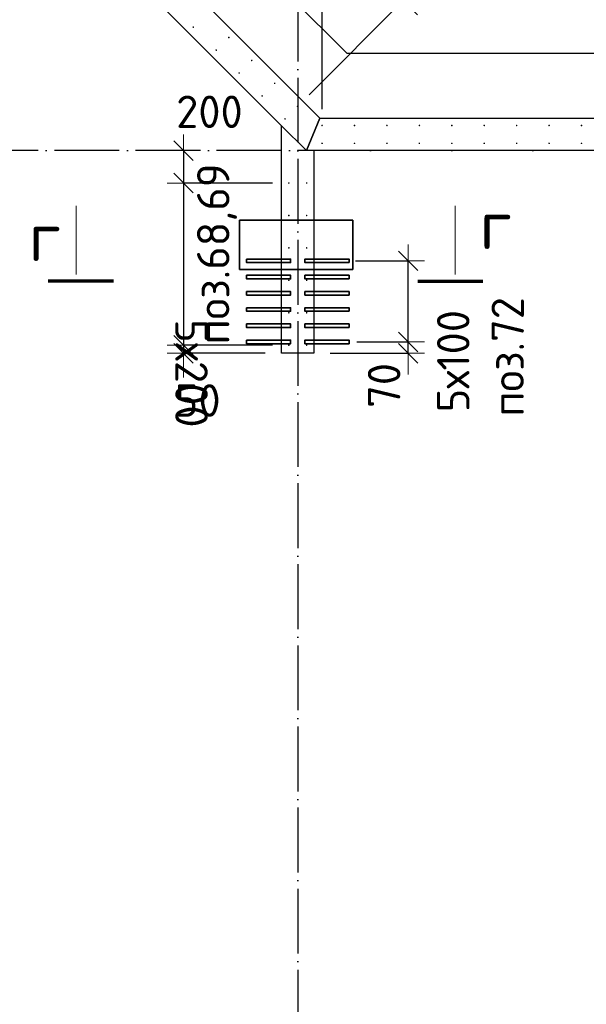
# Model space of a CAD drawing. Header units: millimetres. Extents: x 76517 to 124426, y -73423 to -21861.
# Tile 48 of 114: x 100035 to 103529, y -61365 to -55293. Entities that reach past the tile are written whole.
import ezdxf

# ---------------------------------------------------------------- set-up
doc = ezdxf.new("R2010")
doc.units = ezdxf.units.MM
doc.header["$PDMODE"] = 65
doc.linetypes.add('______11', pattern=[500, 400, -50, 0, -50])
doc.linetypes.add('______5', pattern=[1100, 800, -100, 100, -100])
for name, color, linetype, lineweight in [('Standard', 7, 'Continuous', 25), ('Арм.стержн. Выпуски', 180, 'Continuous', 35), ('Размерная линия_ общее', 7, 'Continuous', 13), ('Размерная линия_ общее_1', 7, 'Continuous', 13), ('Стена_ общее', 7, 'Continuous', 35), ('Фундамент_ общее', 7, 'Continuous', 35)]:
    doc.layers.add(name, color=color, linetype=linetype, lineweight=lineweight)
doc.layers.add('Осевая линия_ общее', color=7, linetype='______5', lineweight=13, true_color=0xa0a0a0)
doc.styles.add('ISOCPEUR', font='ISOCPEUR')
doc.dimstyles.new('DIMSTYLE_10', dxfattribs={"dimtxt": 200, "dimasz": 200, "dimexe": 0, "dimexo": 0, "dimgap": 100, "dimtad": 2, "dimdec": 0, "dimrnd": 5, "dimzin": 12, "dimdsep": 46, "dimtxsty": 'ISOCPEUR', "dimblk1": 'ALL_ML_STRICH', "dimblk2": 'ALL_ML_STRICH', "dimsah": 1, "dimcen": 0, "dimclrd": 7, "dimclre": 256, "dimclrt": 7, "dimadec": 0, "dimazin": 0, "dimtfac": 1, "dimtdec": 0, "dimtix": 1, "dimtmove": 2, "dimatfit": 3, "dimfxl": 0, "dimtvp": 1.2, "dimtzin": 0, "dimlwd": 0, "dimlwe": -3, "dimarcsym": 0})
doc.dimstyles.new('DIMSTYLE_16', dxfattribs={"dimtxt": 200, "dimasz": 200, "dimexe": 0, "dimexo": 0, "dimgap": 100, "dimtad": 2, "dimdec": 0, "dimrnd": 5, "dimzin": 12, "dimdsep": 46, "dimtxsty": 'ISOCPEUR', "dimblk1": 'ALL_ML_STRICH', "dimblk2": 'ALL_ML_STRICH', "dimsah": 1, "dimcen": 0, "dimclrd": 7, "dimclre": 256, "dimclrt": 7, "dimadec": 0, "dimazin": 0, "dimtfac": 1, "dimtdec": 0, "dimtix": 1, "dimtmove": 2, "dimatfit": 3, "dimfxl": 0, "dimtzin": 0, "dimlwd": 0, "dimlwe": -3, "dimarcsym": 0})
doc.dimstyles.new('DIMSTYLE_17', dxfattribs={"dimtxt": 220, "dimasz": 250, "dimexe": 0, "dimexo": 0, "dimgap": 110, "dimtad": 2, "dimdec": 0, "dimrnd": 1, "dimzin": 12, "dimdsep": 46, "dimtxsty": 'ISOCPEUR', "dimblk1": 'ALL_ML_STRICH', "dimblk2": 'ALL_ML_STRICH', "dimsah": 1, "dimcen": 0, "dimclrd": 7, "dimclre": 256, "dimclrt": 7, "dimadec": 0, "dimazin": 0, "dimtfac": 1, "dimtdec": 0, "dimtix": 1, "dimtmove": 2, "dimatfit": 3, "dimfxl": 0, "dimtzin": 0, "dimlwd": 0, "dimlwe": -3, "dimarcsym": 0})
doc.dimstyles.new('DIMSTYLE_3', dxfattribs={"dimtxt": 220, "dimasz": 250, "dimexe": 0, "dimexo": 0, "dimgap": 110, "dimtad": 2, "dimdec": 0, "dimrnd": 5, "dimzin": 12, "dimdsep": 46, "dimtxsty": 'ISOCPEUR', "dimblk1": 'ALL_ML_STRICH', "dimblk2": 'ALL_ML_STRICH', "dimsah": 1, "dimcen": 0, "dimclrd": 7, "dimclre": 256, "dimclrt": 7, "dimadec": 0, "dimazin": 0, "dimtfac": 1, "dimtdec": 0, "dimtix": 1, "dimtmove": 2, "dimatfit": 3, "dimfxl": 0, "dimtzin": 0, "dimlwd": 0, "dimlwe": -3, "dimarcsym": 0})
doc.dimstyles.new('DIMSTYLE_6', dxfattribs={"dimtxt": 200, "dimasz": 200, "dimexe": 0, "dimexo": 0, "dimgap": 100, "dimtad": 2, "dimdec": 0, "dimrnd": 1, "dimzin": 12, "dimdsep": 46, "dimtxsty": 'ISOCPEUR', "dimblk1": 'ALL_ML_STRICH', "dimblk2": 'ALL_ML_STRICH', "dimsah": 1, "dimcen": 0, "dimclrd": 7, "dimclre": 256, "dimclrt": 7, "dimadec": 0, "dimazin": 0, "dimtfac": 1, "dimtdec": 0, "dimtix": 1, "dimtmove": 2, "dimatfit": 3, "dimfxl": 0, "dimtvp": 1.2, "dimtzin": 0, "dimlwd": 0, "dimlwe": -3, "dimarcsym": 0})
doc.dimstyles.new('DIMSTYLE_7', dxfattribs={"dimtxt": 200, "dimasz": 200, "dimexe": 0, "dimexo": 0, "dimgap": 100, "dimtad": 2, "dimdec": 0, "dimrnd": 1, "dimzin": 12, "dimdsep": 46, "dimtxsty": 'ISOCPEUR', "dimblk1": 'ALL_ML_STRICH', "dimblk2": 'ALL_ML_STRICH', "dimsah": 1, "dimcen": 0, "dimclrd": 7, "dimclre": 256, "dimclrt": 7, "dimadec": 0, "dimazin": 0, "dimtfac": 1, "dimtdec": 0, "dimtix": 1, "dimtmove": 2, "dimatfit": 3, "dimfxl": 0, "dimtzin": 0, "dimlwd": 0, "dimlwe": -3, "dimarcsym": 0})

# ---------------------------------------------------------------- blocks, each defined once
blk = doc.blocks.new('ALL_ML_STRICH')
at = {"color": 0, "linetype": 'ByBlock', "lineweight": -2}
for p, q in [((0, -0.5), (0, 0.5)), ((-0.3, -0.3), (0.3, 0.3)), ((-1, 0), (0.5, 0))]:
    blk.add_line(p, q, dxfattribs=at)
blk = doc.blocks.new('*D83')
at = {"layer": 'DEFPOINTS', "color": 7, "linetype": 'Continuous', "lineweight": 13, "transparency": 33554687}
for p in [(101900, -54929.9), (101900, -55945), (104900, -55945)]:
    blk.add_point(p, dxfattribs=at)
at = {"layer": 'Размерная линия_ общее', "color": 253, "linetype": 'Continuous', "lineweight": -2, "true_color": 0xa0a0a0, "transparency": 33554687}
for p, q in [((101900, -55845), (101900, -54929.9)), ((104900, -55845), (104900, -54929.9))]:
    blk.add_line(p, q, dxfattribs=at)
at = {"layer": 'Размерная линия_ общее', "color": 7, "linetype": 'Continuous', "lineweight": -2, "transparency": 33554687}
blk.add_line((101900, -54929.9), (104900, -54929.9), dxfattribs=at)
at = {"layer": 'Размерная линия_ общее', "color": 7, "linetype": 'Continuous', "lineweight": 13, "transparency": 33554687, "xscale": 250, "yscale": 250, "zscale": 250, "rotation": 180}
blk.add_blockref('ALL_ML_STRICH', (101900, -54929.9), dxfattribs=at)
at = {"layer": 'Размерная линия_ общее', "color": 7, "linetype": 'Continuous', "lineweight": 13, "transparency": 33554687, "xscale": 250, "yscale": 250, "zscale": 250}
blk.add_blockref('ALL_ML_STRICH', (104900, -54929.9), dxfattribs=at)
at = {"layer": 'Размерная линия_ общее', "color": 7, "linetype": 'Continuous', "lineweight": 13, "transparency": 33554687, "insert": (102586, -54659.9), "char_height": 220, "width": 11, "attachment_point": 1, "line_spacing_factor": 0.60241, "style": 'ISOCPEUR'}
blk.add_mtext('15х200=3000', dxfattribs=at)
blk = doc.blocks.new('*D88')
at = {"layer": 'DEFPOINTS', "color": 7, "linetype": 'Continuous', "lineweight": 13, "transparency": 33554687}
for p in [(102014.8, -57280), (101850, -57350), (102431.3, -57350)]:
    blk.add_point(p, dxfattribs=at)
at = {"layer": 'Размерная линия_ общее_1', "color": 253, "linetype": 'Continuous', "lineweight": -2, "true_color": 0xa0a0a0, "transparency": 33554687}
for p, q in [((102114.8, -57280), (102431.3, -57280)), ((101950, -57350), (102431.3, -57350))]:
    blk.add_line(p, q, dxfattribs=at)
at = {"layer": 'Размерная линия_ общее_1', "color": 7, "linetype": 'Continuous', "lineweight": -2, "transparency": 33554687}
blk.add_line((102431.3, -57350), (102431.3, -57280), dxfattribs=at)
at = {"layer": 'Размерная линия_ общее_1', "color": 7, "linetype": 'Continuous', "lineweight": 13, "transparency": 33554687, "xscale": 200, "yscale": 200, "zscale": 200}
for p, rotation in [((102431.3, -57350), 270), ((102431.3, -57280), 90)]:
    blk.add_blockref('ALL_ML_STRICH', p, dxfattribs=dict(at, rotation=rotation))
at = {"layer": 'Размерная линия_ общее_1', "color": 7, "linetype": 'Continuous', "lineweight": 13, "transparency": 33554687, "insert": (102282.6, -57548.1), "char_height": 200, "width": 400, "attachment_point": 5, "rotation": 90, "style": 'ISOCPEUR'}
blk.add_mtext('\\A1;{70}', dxfattribs=at)
blk = doc.blocks.new('*D89')
at = {"layer": 'DEFPOINTS', "color": 7, "linetype": 'Continuous', "lineweight": 13, "transparency": 33554687}
for p in [(102007, -56780), (102014.8, -57280), (102431.3, -57280)]:
    blk.add_point(p, dxfattribs=at)
at = {"layer": 'Размерная линия_ общее_1', "color": 253, "linetype": 'Continuous', "lineweight": -2, "true_color": 0xa0a0a0, "transparency": 33554687}
for p, q in [((102107, -56780), (102431.3, -56780)), ((102114.8, -57280), (102431.3, -57280))]:
    blk.add_line(p, q, dxfattribs=at)
at = {"layer": 'Размерная линия_ общее_1', "color": 7, "linetype": 'Continuous', "lineweight": -2, "transparency": 33554687}
blk.add_line((102431.3, -57280), (102431.3, -56780), dxfattribs=at)
at = {"layer": 'Размерная линия_ общее_1', "color": 7, "linetype": 'Continuous', "lineweight": 13, "transparency": 33554687, "xscale": 200, "yscale": 200, "zscale": 200}
for p, rotation in [((102431.3, -56780), 90), ((102431.3, -57280), 270)]:
    blk.add_blockref('ALL_ML_STRICH', p, dxfattribs=dict(at, rotation=rotation))
at = {"layer": 'Размерная линия_ общее_1', "color": 7, "linetype": 'Continuous', "lineweight": 13, "transparency": 33554687, "insert": (102608.8, -57714), "char_height": 200, "width": 10, "attachment_point": 1, "rotation": 90, "line_spacing_factor": 0.60241, "style": 'ISOCPEUR'}
blk.add_mtext('5х100', dxfattribs=at)
blk = doc.blocks.new('*D204')
at = {"layer": 'DEFPOINTS', "color": 7, "linetype": 'Continuous', "lineweight": 13, "transparency": 33554687}
for p in [(101044.8, -56100), (101517.8, -56100), (101695, -56300)]:
    blk.add_point(p, dxfattribs=at)
at = {"layer": 'Размерная линия_ общее_1', "color": 253, "linetype": 'Continuous', "lineweight": -2, "true_color": 0xa0a0a0, "transparency": 33554687}
for p, q in [((101044.8, -56100), (101044.8, -56100)), ((101595, -56300), (101044.8, -56300))]:
    blk.add_line(p, q, dxfattribs=at)
at = {"layer": 'Размерная линия_ общее_1', "color": 7, "linetype": 'Continuous', "lineweight": -2, "transparency": 33554687}
blk.add_line((101044.8, -56100), (101044.8, -56300), dxfattribs=at)
at = {"layer": 'Размерная линия_ общее_1', "color": 7, "linetype": 'Continuous', "lineweight": 13, "transparency": 33554687, "xscale": 200, "yscale": 200, "zscale": 200}
for p, rotation in [((101044.8, -56100), 90), ((101044.8, -56300), 270)]:
    blk.add_blockref('ALL_ML_STRICH', p, dxfattribs=dict(at, rotation=rotation))
at = {"layer": 'Размерная линия_ общее_1', "color": 7, "linetype": 'Continuous', "lineweight": 13, "transparency": 33554687, "insert": (101205.3, -55860.5), "char_height": 200, "width": 600, "attachment_point": 5, "style": 'ISOCPEUR'}
blk.add_mtext('\\A1;{200}', dxfattribs=at)
blk = doc.blocks.new('*D205')
at = {"layer": 'DEFPOINTS', "color": 7, "linetype": 'Continuous', "lineweight": 13, "transparency": 33554687}
for p in [(101044.8, -56300), (101695, -56300), (101695, -57300)]:
    blk.add_point(p, dxfattribs=at)
at = {"layer": 'Размерная линия_ общее_1', "color": 253, "linetype": 'Continuous', "lineweight": -2, "true_color": 0xa0a0a0, "transparency": 33554687}
for p, q in [((101595, -56300), (101044.8, -56300)), ((101595, -57300), (101044.8, -57300))]:
    blk.add_line(p, q, dxfattribs=at)
at = {"layer": 'Размерная линия_ общее_1', "color": 7, "linetype": 'Continuous', "lineweight": -2, "transparency": 33554687}
blk.add_line((101044.8, -56300), (101044.8, -57300), dxfattribs=at)
at = {"layer": 'Размерная линия_ общее_1', "color": 7, "linetype": 'Continuous', "lineweight": 13, "transparency": 33554687, "xscale": 200, "yscale": 200, "zscale": 200}
for p, rotation in [((101044.8, -56300), 90), ((101044.8, -57300), 270)]:
    blk.add_blockref('ALL_ML_STRICH', p, dxfattribs=dict(at, rotation=rotation))
at = {"layer": 'Размерная линия_ общее_1', "color": 7, "linetype": 'Continuous', "lineweight": 13, "transparency": 33554687, "insert": (101194.8, -57140), "char_height": 200, "width": 10, "attachment_point": 1, "rotation": 270, "line_spacing_factor": 0.60241, "style": 'ISOCPEUR'}
blk.add_mtext('5х200', dxfattribs=at)
blk = doc.blocks.new('*D206')
at = {"layer": 'DEFPOINTS', "color": 7, "linetype": 'Continuous', "lineweight": 13, "transparency": 33554687}
for p in [(101044.8, -57300), (101695, -57300), (101650, -57350)]:
    blk.add_point(p, dxfattribs=at)
at = {"layer": 'Размерная линия_ общее_1', "color": 253, "linetype": 'Continuous', "lineweight": -2, "true_color": 0xa0a0a0, "transparency": 33554687}
for p, q in [((101595, -57300), (101044.8, -57300)), ((101550, -57350), (101044.8, -57350))]:
    blk.add_line(p, q, dxfattribs=at)
at = {"layer": 'Размерная линия_ общее_1', "color": 7, "linetype": 'Continuous', "lineweight": -2, "transparency": 33554687}
blk.add_line((101044.8, -57300), (101044.8, -57350), dxfattribs=at)
at = {"layer": 'Размерная линия_ общее_1', "color": 7, "linetype": 'Continuous', "lineweight": 13, "transparency": 33554687, "xscale": 200, "yscale": 200, "zscale": 200}
for p, rotation in [((101044.8, -57350), 270), ((101044.8, -57300), 90)]:
    blk.add_blockref('ALL_ML_STRICH', p, dxfattribs=dict(at, rotation=rotation))
at = {"layer": 'Размерная линия_ общее_1', "color": 7, "linetype": 'Continuous', "lineweight": 13, "transparency": 33554687, "insert": (101133.2, -57641.1), "char_height": 200, "width": 400, "attachment_point": 5, "style": 'ISOCPEUR'}
blk.add_mtext('\\A1;{50}', dxfattribs=at)
blk = doc.blocks.new('*D360')
at = {"layer": 'DEFPOINTS', "color": 7, "linetype": 'Continuous', "lineweight": 13, "transparency": 33554687}
for p in [(101128.2, -53902), (100476.1, -54554), (101748.9, -55826.8)]:
    blk.add_point(p, dxfattribs=at)
at = {"layer": 'Размерная линия_ общее', "color": 253, "linetype": 'Continuous', "lineweight": -2, "true_color": 0xa0a0a0, "transparency": 33554687}
for p, q in [((100546.8, -54483.3), (101128.2, -53902)), ((101819.6, -55756.1), (102401, -55174.8))]:
    blk.add_line(p, q, dxfattribs=at)
at = {"layer": 'Размерная линия_ общее', "color": 7, "linetype": 'Continuous', "lineweight": -2, "transparency": 33554687}
blk.add_line((101128.2, -53902), (102401, -55174.8), dxfattribs=at)
at = {"layer": 'Размерная линия_ общее', "color": 7, "linetype": 'Continuous', "lineweight": 13, "transparency": 33554687, "xscale": 250, "yscale": 250, "zscale": 250}
for p, rotation in [((101128.2, -53902), 135.0000000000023), ((102401, -55174.8), 315.0000000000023)]:
    blk.add_blockref('ALL_ML_STRICH', p, dxfattribs=dict(at, rotation=rotation))
at = {"layer": 'Размерная линия_ общее', "color": 7, "linetype": 'Continuous', "lineweight": 13, "transparency": 33554687, "insert": (101434.4, -53826.3), "char_height": 220, "width": 11, "attachment_point": 1, "rotation": 315, "line_spacing_factor": 0.60241, "style": 'ISOCPEUR'}
blk.add_mtext('9х200=1800', dxfattribs=at)
blk = doc.blocks.new('*D480')
at = {"layer": 'DEFPOINTS', "color": 7, "linetype": 'Continuous', "lineweight": 13, "transparency": 33554687}
for p in [(99707, -54010.6), (100196, -54499.5), (95811.9, -58883.6)]:
    blk.add_point(p, dxfattribs=at)
at = {"layer": 'Размерная линия_ общее_1', "color": 7, "linetype": 'Continuous', "lineweight": -2, "transparency": 33554687}
blk.add_line((99707, -54010.6), (95322.9, -58394.6), dxfattribs=at)
at = {"layer": 'Размерная линия_ общее_1', "color": 253, "linetype": 'Continuous', "lineweight": -2, "true_color": 0xa0a0a0, "transparency": 33554687}
for p, q in [((99707, -54010.6), (99707, -54010.6)), ((95322.9, -58394.6), (95322.9, -58394.6))]:
    blk.add_line(p, q, dxfattribs=at)
at = {"layer": 'Размерная линия_ общее_1', "color": 7, "linetype": 'Continuous', "lineweight": 13, "transparency": 33554687, "xscale": 200, "yscale": 200, "zscale": 200}
for p, rotation in [((99707, -54010.6), 45.00000000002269), ((95322.9, -58394.6), 225.0000000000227)]:
    blk.add_blockref('ALL_ML_STRICH', p, dxfattribs=dict(at, rotation=rotation))
at = {"layer": 'Размерная линия_ общее_1', "color": 7, "linetype": 'Continuous', "lineweight": 13, "transparency": 33554687, "insert": (97097.8, -56831.9), "char_height": 200, "width": 10, "attachment_point": 1, "rotation": 225, "line_spacing_factor": 0.60241, "style": 'ISOCPEUR'}
blk.add_mtext('31х200=6200', dxfattribs=at)

msp = doc.modelspace()

# ---------------------------------------------------------------- hatches: boundary and pattern name
at = {"layer": 'Арм.стержн. Выпуски', "linetype": 'Continuous', "lineweight": 35, "transparency": 33554687}
for points in [[(101110.8, -55338.6), (101110.4, -55336.7), (101109.3, -55335.1), (101107.7, -55334), (101105.8, -55333.6), (101103.9, -55334), (101102.2, -55335.1), (101101.1, -55336.7), (101100.8, -55338.6), (101101.1, -55340.5), (101102.2, -55342.1), (101103.9, -55343.2), (101105.8, -55343.6), (101107.7, -55343.2), (101109.3, -55342.1), (101110.4, -55340.5)], [(101329.6, -55402.6), (101329.3, -55400.7), (101328.2, -55399), (101326.6, -55398), (101324.6, -55397.6), (101322.7, -55398), (101321.1, -55399), (101320, -55400.7), (101319.6, -55402.6), (101320, -55404.5), (101321.1, -55406.1), (101322.7, -55407.2), (101324.6, -55407.6), (101326.6, -55407.2), (101328.2, -55406.1), (101329.3, -55404.5)], [(101252.2, -55480), (101251.8, -55478.1), (101250.7, -55476.5), (101249.1, -55475.4), (101247.2, -55475), (101245.3, -55475.4), (101243.7, -55476.5), (101242.6, -55478.1), (101242.2, -55480), (101242.6, -55481.9), (101243.7, -55483.6), (101245.3, -55484.7), (101247.2, -55485), (101249.1, -55484.7), (101250.7, -55483.6), (101251.8, -55481.9)], [(101471.1, -55544), (101470.7, -55542.1), (101469.6, -55540.5), (101468, -55539.4), (101466.1, -55539), (101464.1, -55539.4), (101462.5, -55540.5), (101461.4, -55542.1), (101461.1, -55544), (101461.4, -55545.9), (101462.5, -55547.5), (101464.1, -55548.6), (101466.1, -55549), (101468, -55548.6), (101469.6, -55547.5), (101470.7, -55545.9)], [(101393.6, -55621.5), (101393.2, -55619.5), (101392.1, -55617.9), (101390.5, -55616.8), (101388.6, -55616.5), (101386.7, -55616.8), (101385.1, -55617.9), (101384, -55619.5), (101383.6, -55621.5), (101384, -55623.4), (101385.1, -55625), (101386.7, -55626.1), (101388.6, -55626.5), (101390.5, -55626.1), (101392.1, -55625), (101393.2, -55623.4)], [(101612.5, -55685.4), (101612.1, -55683.5), (101611, -55681.9), (101609.4, -55680.8), (101607.5, -55680.4), (101605.6, -55680.8), (101603.9, -55681.9), (101602.9, -55683.5), (101602.5, -55685.4), (101602.9, -55687.3), (101603.9, -55689), (101605.6, -55690), (101607.5, -55690.4), (101609.4, -55690), (101611, -55689), (101612.1, -55687.3)], [(101535, -55762.9), (101534.6, -55761), (101533.6, -55759.3), (101531.9, -55758.3), (101530, -55757.9), (101528.1, -55758.3), (101526.5, -55759.3), (101525.4, -55761), (101525, -55762.9), (101525.4, -55764.8), (101526.5, -55766.4), (101528.1, -55767.5), (101530, -55767.9), (101531.9, -55767.5), (101533.6, -55766.4), (101534.6, -55764.8)], [(101753.9, -55826.8), (101753.5, -55824.9), (101752.4, -55823.3), (101750.8, -55822.2), (101748.9, -55821.8), (101747, -55822.2), (101745.4, -55823.3), (101744.3, -55824.9), (101743.9, -55826.8), (101744.3, -55828.8), (101745.4, -55830.4), (101747, -55831.5), (101748.9, -55831.8), (101750.8, -55831.5), (101752.4, -55830.4), (101753.5, -55828.8)], [(101676.4, -55904.3), (101676.1, -55902.4), (101675, -55900.8), (101673.4, -55899.7), (101671.4, -55899.3), (101669.5, -55899.7), (101667.9, -55900.8), (101666.8, -55902.4), (101666.4, -55904.3), (101666.8, -55906.2), (101667.9, -55907.8), (101669.5, -55908.9), (101671.4, -55909.3), (101673.4, -55908.9), (101675, -55907.8), (101676.1, -55906.2)], [(101905, -55945), (101904.6, -55943.1), (101903.5, -55941.5), (101901.9, -55940.4), (101900, -55940), (101898.1, -55940.4), (101896.5, -55941.5), (101895.4, -55943.1), (101895, -55945), (101895.4, -55946.9), (101896.5, -55948.5), (101898.1, -55949.6), (101900, -55950), (101901.9, -55949.6), (101903.5, -55948.5), (101904.6, -55946.9)], [(102105, -55945), (102104.6, -55943.1), (102103.5, -55941.5), (102101.9, -55940.4), (102100, -55940), (102098.1, -55940.4), (102096.5, -55941.5), (102095.4, -55943.1), (102095, -55945), (102095.4, -55946.9), (102096.5, -55948.5), (102098.1, -55949.6), (102100, -55950), (102101.9, -55949.6), (102103.5, -55948.5), (102104.6, -55946.9)], [(102305, -55945), (102304.6, -55943.1), (102303.5, -55941.5), (102301.9, -55940.4), (102300, -55940), (102298.1, -55940.4), (102296.5, -55941.5), (102295.4, -55943.1), (102295, -55945), (102295.4, -55946.9), (102296.5, -55948.5), (102298.1, -55949.6), (102300, -55950), (102301.9, -55949.6), (102303.5, -55948.5), (102304.6, -55946.9)], [(102505, -55945), (102504.6, -55943.1), (102503.5, -55941.5), (102501.9, -55940.4), (102500, -55940), (102498.1, -55940.4), (102496.5, -55941.5), (102495.4, -55943.1), (102495, -55945), (102495.4, -55946.9), (102496.5, -55948.5), (102498.1, -55949.6), (102500, -55950), (102501.9, -55949.6), (102503.5, -55948.5), (102504.6, -55946.9)], [(102705, -55945), (102704.6, -55943.1), (102703.5, -55941.5), (102701.9, -55940.4), (102700, -55940), (102698.1, -55940.4), (102696.5, -55941.5), (102695.4, -55943.1), (102695, -55945), (102695.4, -55946.9), (102696.5, -55948.5), (102698.1, -55949.6), (102700, -55950), (102701.9, -55949.6), (102703.5, -55948.5), (102704.6, -55946.9)], [(102905, -55945), (102904.6, -55943.1), (102903.5, -55941.5), (102901.9, -55940.4), (102900, -55940), (102898.1, -55940.4), (102896.5, -55941.5), (102895.4, -55943.1), (102895, -55945), (102895.4, -55946.9), (102896.5, -55948.5), (102898.1, -55949.6), (102900, -55950), (102901.9, -55949.6), (102903.5, -55948.5), (102904.6, -55946.9)], [(103105, -55945), (103104.6, -55943.1), (103103.5, -55941.5), (103101.9, -55940.4), (103100, -55940), (103098.1, -55940.4), (103096.5, -55941.5), (103095.4, -55943.1), (103095, -55945), (103095.4, -55946.9), (103096.5, -55948.5), (103098.1, -55949.6), (103100, -55950), (103101.9, -55949.6), (103103.5, -55948.5), (103104.6, -55946.9)], [(103305, -55945), (103304.6, -55943.1), (103303.5, -55941.5), (103301.9, -55940.4), (103300, -55940), (103298.1, -55940.4), (103296.5, -55941.5), (103295.4, -55943.1), (103295, -55945), (103295.4, -55946.9), (103296.5, -55948.5), (103298.1, -55949.6), (103300, -55950), (103301.9, -55949.6), (103303.5, -55948.5), (103304.6, -55946.9)], [(103505, -55945), (103504.6, -55943.1), (103503.5, -55941.5), (103501.9, -55940.4), (103500, -55940), (103498.1, -55940.4), (103496.5, -55941.5), (103495.4, -55943.1), (103495, -55945), (103495.4, -55946.9), (103496.5, -55948.5), (103498.1, -55949.6), (103500, -55950), (103501.9, -55949.6), (103503.5, -55948.5), (103504.6, -55946.9)], [(101905, -56055), (101904.6, -56053.1), (101903.5, -56051.5), (101901.9, -56050.4), (101900, -56050), (101898.1, -56050.4), (101896.5, -56051.5), (101895.4, -56053.1), (101895, -56055), (101895.4, -56056.9), (101896.5, -56058.5), (101898.1, -56059.6), (101900, -56060), (101901.9, -56059.6), (101903.5, -56058.5), (101904.6, -56056.9)], [(102105, -56055), (102104.6, -56053.1), (102103.5, -56051.5), (102101.9, -56050.4), (102100, -56050), (102098.1, -56050.4), (102096.5, -56051.5), (102095.4, -56053.1), (102095, -56055), (102095.4, -56056.9), (102096.5, -56058.5), (102098.1, -56059.6), (102100, -56060), (102101.9, -56059.6), (102103.5, -56058.5), (102104.6, -56056.9)], [(102305, -56055), (102304.6, -56053.1), (102303.5, -56051.5), (102301.9, -56050.4), (102300, -56050), (102298.1, -56050.4), (102296.5, -56051.5), (102295.4, -56053.1), (102295, -56055), (102295.4, -56056.9), (102296.5, -56058.5), (102298.1, -56059.6), (102300, -56060), (102301.9, -56059.6), (102303.5, -56058.5), (102304.6, -56056.9)], [(102505, -56055), (102504.6, -56053.1), (102503.5, -56051.5), (102501.9, -56050.4), (102500, -56050), (102498.1, -56050.4), (102496.5, -56051.5), (102495.4, -56053.1), (102495, -56055), (102495.4, -56056.9), (102496.5, -56058.5), (102498.1, -56059.6), (102500, -56060), (102501.9, -56059.6), (102503.5, -56058.5), (102504.6, -56056.9)], [(102705, -56055), (102704.6, -56053.1), (102703.5, -56051.5), (102701.9, -56050.4), (102700, -56050), (102698.1, -56050.4), (102696.5, -56051.5), (102695.4, -56053.1), (102695, -56055), (102695.4, -56056.9), (102696.5, -56058.5), (102698.1, -56059.6), (102700, -56060), (102701.9, -56059.6), (102703.5, -56058.5), (102704.6, -56056.9)], [(102905, -56055), (102904.6, -56053.1), (102903.5, -56051.5), (102901.9, -56050.4), (102900, -56050), (102898.1, -56050.4), (102896.5, -56051.5), (102895.4, -56053.1), (102895, -56055), (102895.4, -56056.9), (102896.5, -56058.5), (102898.1, -56059.6), (102900, -56060), (102901.9, -56059.6), (102903.5, -56058.5), (102904.6, -56056.9)], [(103105, -56055), (103104.6, -56053.1), (103103.5, -56051.5), (103101.9, -56050.4), (103100, -56050), (103098.1, -56050.4), (103096.5, -56051.5), (103095.4, -56053.1), (103095, -56055), (103095.4, -56056.9), (103096.5, -56058.5), (103098.1, -56059.6), (103100, -56060), (103101.9, -56059.6), (103103.5, -56058.5), (103104.6, -56056.9)], [(103305, -56055), (103304.6, -56053.1), (103303.5, -56051.5), (103301.9, -56050.4), (103300, -56050), (103298.1, -56050.4), (103296.5, -56051.5), (103295.4, -56053.1), (103295, -56055), (103295.4, -56056.9), (103296.5, -56058.5), (103298.1, -56059.6), (103300, -56060), (103301.9, -56059.6), (103303.5, -56058.5), (103304.6, -56056.9)], [(103505, -56055), (103504.6, -56053.1), (103503.5, -56051.5), (103501.9, -56050.4), (103500, -56050), (103498.1, -56050.4), (103496.5, -56051.5), (103495.4, -56053.1), (103495, -56055), (103495.4, -56056.9), (103496.5, -56058.5), (103498.1, -56059.6), (103500, -56060), (103501.9, -56059.6), (103503.5, -56058.5), (103504.6, -56056.9)], [(101700, -56300), (101699.6, -56298.1), (101698.5, -56296.5), (101696.9, -56295.4), (101695, -56295), (101693.1, -56295.4), (101691.5, -56296.5), (101690.4, -56298.1), (101690, -56300), (101690.4, -56301.9), (101691.5, -56303.5), (101693.1, -56304.6), (101695, -56305), (101696.9, -56304.6), (101698.5, -56303.5), (101699.6, -56301.9)], [(101810, -56300), (101809.6, -56298.1), (101808.5, -56296.5), (101806.9, -56295.4), (101805, -56295), (101803.1, -56295.4), (101801.5, -56296.5), (101800.4, -56298.1), (101800, -56300), (101800.4, -56301.9), (101801.5, -56303.5), (101803.1, -56304.6), (101805, -56305), (101806.9, -56304.6), (101808.5, -56303.5), (101809.6, -56301.9)], [(101700, -56500), (101699.6, -56498.1), (101698.5, -56496.5), (101696.9, -56495.4), (101695, -56495), (101693.1, -56495.4), (101691.5, -56496.5), (101690.4, -56498.1), (101690, -56500), (101690.4, -56501.9), (101691.5, -56503.5), (101693.1, -56504.6), (101695, -56505), (101696.9, -56504.6), (101698.5, -56503.5), (101699.6, -56501.9)], [(101810, -56500), (101809.6, -56498.1), (101808.5, -56496.5), (101806.9, -56495.4), (101805, -56495), (101803.1, -56495.4), (101801.5, -56496.5), (101800.4, -56498.1), (101800, -56500), (101800.4, -56501.9), (101801.5, -56503.5), (101803.1, -56504.6), (101805, -56505), (101806.9, -56504.6), (101808.5, -56503.5), (101809.6, -56501.9)], [(101700, -56700), (101699.6, -56698.1), (101698.5, -56696.5), (101696.9, -56695.4), (101695, -56695), (101693.1, -56695.4), (101691.5, -56696.5), (101690.4, -56698.1), (101690, -56700), (101690.4, -56701.9), (101691.5, -56703.5), (101693.1, -56704.6), (101695, -56705), (101696.9, -56704.6), (101698.5, -56703.5), (101699.6, -56701.9)], [(101810, -56700), (101809.6, -56698.1), (101808.5, -56696.5), (101806.9, -56695.4), (101805, -56695), (101803.1, -56695.4), (101801.5, -56696.5), (101800.4, -56698.1), (101800, -56700), (101800.4, -56701.9), (101801.5, -56703.5), (101803.1, -56704.6), (101805, -56705), (101806.9, -56704.6), (101808.5, -56703.5), (101809.6, -56701.9)], [(101700, -56900), (101699.6, -56898.1), (101698.5, -56896.5), (101696.9, -56895.4), (101695, -56895), (101693.1, -56895.4), (101691.5, -56896.5), (101690.4, -56898.1), (101690, -56900), (101690.4, -56901.9), (101691.5, -56903.5), (101693.1, -56904.6), (101695, -56905), (101696.9, -56904.6), (101698.5, -56903.5), (101699.6, -56901.9)], [(101810, -56900), (101809.6, -56898.1), (101808.5, -56896.5), (101806.9, -56895.4), (101805, -56895), (101803.1, -56895.4), (101801.5, -56896.5), (101800.4, -56898.1), (101800, -56900), (101800.4, -56901.9), (101801.5, -56903.5), (101803.1, -56904.6), (101805, -56905), (101806.9, -56904.6), (101808.5, -56903.5), (101809.6, -56901.9)], [(101700, -57100), (101699.6, -57098.1), (101698.5, -57096.5), (101696.9, -57095.4), (101695, -57095), (101693.1, -57095.4), (101691.5, -57096.5), (101690.4, -57098.1), (101690, -57100), (101690.4, -57101.9), (101691.5, -57103.5), (101693.1, -57104.6), (101695, -57105), (101696.9, -57104.6), (101698.5, -57103.5), (101699.6, -57101.9)], [(101810, -57100), (101809.6, -57098.1), (101808.5, -57096.5), (101806.9, -57095.4), (101805, -57095), (101803.1, -57095.4), (101801.5, -57096.5), (101800.4, -57098.1), (101800, -57100), (101800.4, -57101.9), (101801.5, -57103.5), (101803.1, -57104.6), (101805, -57105), (101806.9, -57104.6), (101808.5, -57103.5), (101809.6, -57101.9)], [(101700, -57300), (101699.6, -57298.1), (101698.5, -57296.5), (101696.9, -57295.4), (101695, -57295), (101693.1, -57295.4), (101691.5, -57296.5), (101690.4, -57298.1), (101690, -57300), (101690.4, -57301.9), (101691.5, -57303.5), (101693.1, -57304.6), (101695, -57305), (101696.9, -57304.6), (101698.5, -57303.5), (101699.6, -57301.9)], [(101810, -57300), (101809.6, -57298.1), (101808.5, -57296.5), (101806.9, -57295.4), (101805, -57295), (101803.1, -57295.4), (101801.5, -57296.5), (101800.4, -57298.1), (101800, -57300), (101800.4, -57301.9), (101801.5, -57303.5), (101803.1, -57304.6), (101805, -57305), (101806.9, -57304.6), (101808.5, -57303.5), (101809.6, -57301.9)]]:
    msp.add_hatch(color=4, dxfattribs=at).paths.add_polyline_path(points)

# ---------------------------------------------------------------- linework, layer by layer
at = {"layer": 'Standard', "color": 7, "linetype": 'Continuous', "lineweight": 13, "transparency": 33554687}
for p, q in [((100383, -56865), (100383, -56441)), ((102721, -56865), (102721, -56441))]:
    msp.add_line(p, q, dxfattribs=at)
at = {"layer": 'Standard', "color": 52, "linetype": 'Continuous', "lineweight": 13, "transparency": 33554687}
for p, q in [((101390, -56529.6), (102090, -56529.6)), ((101390, -56832.7), (101390, -56529.6)), ((101390, -56529.6), (102090, -56529.6)), ((101390, -56832.7), (101390, -56529.6)), ((102090, -56529.6), (102090, -56832.7)), ((102090, -56529.6), (102090, -56832.7)), ((102090, -56832.7), (101390, -56832.7)), ((102090, -56832.7), (101390, -56832.7))]:
    msp.add_line(p, q, dxfattribs=at)
at = {"layer": 'Standard', "color": 52, "linetype": 'Continuous', "lineweight": 35, "transparency": 33554687}
for p, q in [((101390, -56529.6), (102090, -56529.6)), ((101390, -56832.7), (101390, -56529.6)), ((101390, -56529.6), (102090, -56529.6)), ((101390, -56832.7), (101390, -56529.6)), ((102090, -56529.6), (102090, -56832.7)), ((102090, -56529.6), (102090, -56832.7)), ((102090, -56832.7), (101390, -56832.7)), ((102090, -56832.7), (101390, -56832.7))]:
    msp.add_line(p, q, dxfattribs=at)
at = {"layer": 'Standard', "color": 7, "linetype": 'Continuous', "lineweight": 70, "transparency": 33554687}
for p, q in [((100613.7, -56905), (100211.7, -56905)), ((102490.3, -56905), (102892.3, -56905))]:
    msp.add_line(p, q, dxfattribs=at)
at = {"layer": 'Арм.стержн. Выпуски', "color": 180, "linetype": 'Continuous', "lineweight": 35, "transparency": 33554687}
for points in [[(101434, -56769), (101706, -56769), (101706, -56791), (101434, -56791), (101434, -56769)], [(102066, -56791), (101794, -56791), (101794, -56769), (102066, -56769), (102066, -56791)], [(101434, -56869), (101706, -56869), (101706, -56891), (101434, -56891), (101434, -56869)], [(102066, -56891), (101794, -56891), (101794, -56869), (102066, -56869), (102066, -56891)], [(101434, -56969), (101706, -56969), (101706, -56991), (101434, -56991), (101434, -56969)], [(102066, -56991), (101794, -56991), (101794, -56969), (102066, -56969), (102066, -56991)], [(101434, -57069), (101706, -57069), (101706, -57091), (101434, -57091), (101434, -57069)], [(102066, -57091), (101794, -57091), (101794, -57069), (102066, -57069), (102066, -57091)], [(101434, -57169), (101706, -57169), (101706, -57191), (101434, -57191), (101434, -57169)], [(102066, -57191), (101794, -57191), (101794, -57169), (102066, -57169), (102066, -57191)], [(101434, -57269), (101706, -57269), (101706, -57291), (101434, -57291), (101434, -57269)], [(102066, -57291), (101794, -57291), (101794, -57269), (102066, -57269), (102066, -57291)]]:
    msp.add_lwpolyline(points, dxfattribs=at)
at = {"layer": 'Осевая линия_ общее', "color": 253, "linetype": '______11', "lineweight": -3, "true_color": 0xa0a0a0, "transparency": 33554687}
for p, q in [((101750, -52150), (101750, -72827.9)), ((105150, -56100), (77142.2, -56100))]:
    msp.add_line(p, q, dxfattribs=at)
at = {"layer": 'Стена_ общее', "color": 7, "linetype": 'Continuous', "lineweight": 25, "transparency": 33554687}
for p, q in [((101650, -55946.5), (100167.3, -54463.8)), ((101650, -55946.5), (100167.3, -54463.8)), ((100450.2, -54463.8), (101886.4, -55900)), ((100450.2, -54463.8), (101886.4, -55900)), ((101886.4, -55900), (101803.5, -56100)), ((101803.5, -56100), (101886.4, -55900)), ((101886.4, -55900), (101803.5, -56100)), ((101803.5, -56100), (101886.4, -55900)), ((101886.4, -55900), (105150, -55900)), ((101886.4, -55900), (105150, -55900)), ((101803.5, -56100), (101650, -55946.5)), ((101650, -57350), (101650, -55946.5)), ((101650, -55946.5), (101803.5, -56100)), ((101803.5, -56100), (101650, -55946.5)), ((101650, -57350), (101650, -55946.5)), ((101650, -55946.5), (101803.5, -56100)), ((104950, -56100), (101850, -56100)), ((101850, -56100), (101850, -57350)), ((104950, -56100), (101850, -56100)), ((101850, -56100), (101850, -57350)), ((101850, -57350), (101650, -57350)), ((101850, -57350), (101650, -57350))]:
    msp.add_line(p, q, dxfattribs=at)
at = {"layer": 'Фундамент_ общее', "color": 7, "lineweight": 25, "transparency": 33554687}
for p, q in [((101015.9, -54463.8), (102052, -55500)), ((102052, -55500), (105150, -55500))]:
    msp.add_line(p, q, dxfattribs=at)
at = {"layer": 'Фундамент_ общее', "color": 7, "linetype": 'Continuous', "lineweight": 25, "transparency": 33554687}
for p, q in [((101015.9, -54463.8), (102052, -55500)), ((102052, -55500), (105150, -55500))]:
    msp.add_line(p, q, dxfattribs=at)

# ---------------------------------------------------------------- texts
at = {"layer": 'Standard', "color": 7, "linetype": 'Continuous', "lineweight": 13, "transparency": 33554687, "char_height": 200, "attachment_point": 2, "rotation": 90, "style": 'ISOCPEUR'}
for s, insert, width in [('\\A1;{\\fISOCPEUR|i0|b0;\\H200.000000;\\W1.000000;\\C7;поз.68,69}\\P', (101128.8, -56737), 1196.491), ('\\A1;{\\fISOCPEUR|i0|b0;\\H200.000000;\\W1.000000;\\C7;поз.72}\\P', (102944.8, -57371.9), 844.937)]:
    msp.add_mtext(s, dxfattribs=dict(at, insert=insert, width=width))
at = {"layer": 'Standard', "color": 7, "linetype": 'Continuous', "lineweight": 13, "transparency": 33554687, "char_height": 300, "width": 326.667, "attachment_point": 7, "style": 'ISOCPEUR'}
for insert in [(102872.6, -56706.2), (100091.6, -56780.3)]:
    msp.add_mtext('\\A1;{\\fISOCPEUR|i0|b0;\\H300.000000;\\W1.000000;\\C7;г}\\P', dxfattribs=dict(at, insert=insert))

# ---------------------------------------------------------------- dimensions: what is measured, and where the dimension line sits
at = {"layer": 'Размерная линия_ общее', "color": 7, "linetype": 'Continuous', "lineweight": 13, "transparency": 33554687}
dim = msp.add_linear_dim(base=(102401, -55174.8), p1=(100546.8, -54483.3), p2=(101819.6, -55756.1), angle=315, text='9х200=1800', dimstyle='DIMSTYLE_3', override={"dimpost": '<>', "dimclrd": 7, "dimclre": 253, "dimclrt": 7, "dimlwd": 0, "dimlwe": 65533}, dxfattribs=at)
dim.commit()
dim.dimension.update_dxf_attribs({"geometry": '*D360', "text_midpoint": (101842.4, -54460.6), "dimtype": 160})
dim = msp.add_linear_dim(base=(104900, -54929.9), p1=(101900, -55845), p2=(104900, -55845), text='15х200=3000', dimstyle='DIMSTYLE_17', override={"dimpost": '<>', "dimclrd": 7, "dimclre": 253, "dimclrt": 7, "dimlwd": 0, "dimlwe": 65533}, dxfattribs=at)
dim.commit()
dim.dimension.update_dxf_attribs({"geometry": '*D83', "text_midpoint": (103400, -54819.9), "dimtype": 160})
at = {"layer": 'Размерная линия_ общее_1', "color": 7, "linetype": 'Continuous', "lineweight": 13, "transparency": 33554687}
for base, p1, p2, angle, text, dimstyle, picture, middle in [((95322.9, -58394.6), (99707, -54010.6), (95322.9, -58394.6), 225, '31х200=6200', 'DIMSTYLE_16', '*D480', (97444.3, -56131.9)), ((101044.8, -57300), (101595, -56300), (101595, -57300), 270, '5х200', 'DIMSTYLE_7', '*D205', (101044.8, -56700)), ((102431.3, -56780), (102114.8, -57280), (102107, -56780), 90, '5х100', 'DIMSTYLE_10', '*D89', (102091.3, -57030))]:
    dim = msp.add_linear_dim(base=base, p1=p1, p2=p2, angle=angle, text=text, dimstyle=dimstyle, override={"dimpost": '<>', "dimclrd": 7, "dimclre": 253, "dimclrt": 7, "dimlwd": 0, "dimlwe": 65533}, dxfattribs=at)
    dim.commit()
    dim.dimension.update_dxf_attribs({"geometry": picture, "text_midpoint": middle, "dimtype": 160})
for base, p1, p2, angle, dimstyle, picture, middle in [((101044.8, -56300), (101044.8, -56100), (101595, -56300), 270, 'DIMSTYLE_6', '*D204', (101205.3, -55860.5)), ((101044.8, -57350), (101595, -57300), (101550, -57350), 270, 'DIMSTYLE_6', '*D206', (101133.2, -57641.1)), ((102431.3, -57280), (101950, -57350), (102114.8, -57280), 90, 'DIMSTYLE_10', '*D88', (102282.6, -57548.1))]:
    dim = msp.add_linear_dim(base=base, p1=p1, p2=p2, angle=angle, dimstyle=dimstyle, override={"dimpost": '<>', "dimclrd": 7, "dimclre": 253, "dimclrt": 7, "dimlwd": 0, "dimlwe": 65533}, dxfattribs=at)
    dim.commit()
    dim.dimension.update_dxf_attribs({"geometry": picture, "text_midpoint": middle, "dimtype": 160})

doc.saveas('drawing.dxf')
